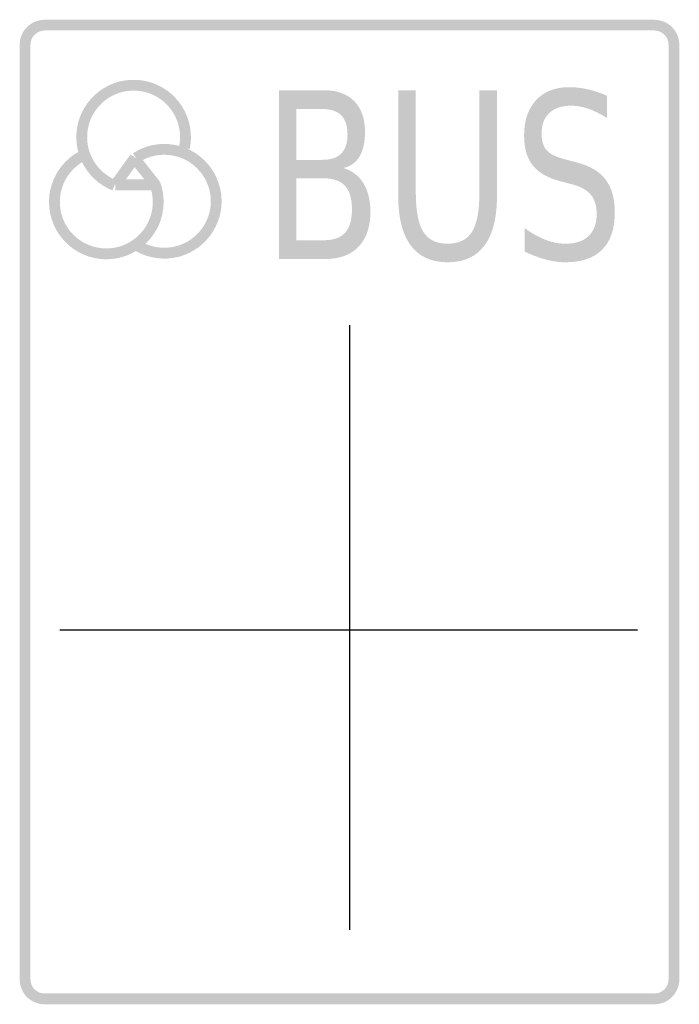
# Model space of a CAD drawing. Header units: inches. Extents: x -0.5 to 0.5, y -0.75 to 0.75.
import ezdxf

# ---------------------------------------------------------------- set-up
doc = ezdxf.new("R2010")
doc.units = ezdxf.units.IN
doc.header["$MEASUREMENT"] = 0

msp = doc.modelspace()

# ---------------------------------------------------------------- hatches: boundary and pattern name
for points in [[(-0.4623, 0.7458), (-0.4658, 0.7456), (-0.4692, 0.7451), (-0.4726, 0.7443), (-0.4759, 0.7432), (-0.4791, 0.7418), (-0.4821, 0.7401), (-0.485, 0.7382), (-0.4877, 0.7359), (-0.4902, 0.7335), (-0.4924, 0.7308), (-0.4944, 0.7279), (-0.496, 0.7249), (-0.4975, 0.7217), (-0.4986, 0.7184), (-0.4994, 0.715), (-0.4998, 0.7116), (-0.5, 0.7081), (-0.4836, 0.7081), (-0.4835, 0.71), (-0.4832, 0.712), (-0.4828, 0.7139), (-0.4822, 0.7158), (-0.4814, 0.7176), (-0.4804, 0.7193), (-0.4793, 0.7209), (-0.478, 0.7224), (-0.4767, 0.7238), (-0.4751, 0.7251), (-0.4735, 0.7262), (-0.4718, 0.7272), (-0.47, 0.7279), (-0.4681, 0.7286), (-0.4662, 0.729), (-0.4643, 0.7293), (-0.4623, 0.7294), (-0.4623, 0.7458)], [(-0.4622, 0.7296), (0.4623, 0.7296), (0.4623, 0.7459), (-0.4622, 0.7459), (-0.4622, 0.7296)], [(0.4999, 0.7081), (0.4998, 0.7116), (0.4993, 0.715), (0.4985, 0.7184), (0.4974, 0.7217), (0.496, 0.7249), (0.4943, 0.7279), (0.4923, 0.7308), (0.4901, 0.7335), (0.4876, 0.7359), (0.485, 0.7382), (0.4821, 0.7401), (0.479, 0.7418), (0.4759, 0.7432), (0.4726, 0.7443), (0.4692, 0.7451), (0.4657, 0.7456), (0.4622, 0.7458), (0.4622, 0.7294), (0.4642, 0.7293), (0.4662, 0.729), (0.4681, 0.7286), (0.4699, 0.7279), (0.4717, 0.7272), (0.4735, 0.7262), (0.4751, 0.7251), (0.4766, 0.7238), (0.478, 0.7224), (0.4793, 0.7209), (0.4804, 0.7193), (0.4813, 0.7176), (0.4821, 0.7158), (0.4827, 0.7139), (0.4832, 0.712), (0.4835, 0.71), (0.4836, 0.7081), (0.4999, 0.7081)], [(-0.4999, 0.7082), (-0.4999, -0.7081), (-0.4836, -0.7081), (-0.4836, 0.7082), (-0.4999, 0.7082)], [(0.4836, 0.7082), (0.4836, -0.7081), (0.5, -0.7081), (0.5, 0.7082), (0.4836, 0.7082)], [(-0.2424, 0.5497), (-0.241, 0.558), (-0.2404, 0.5663), (-0.2407, 0.5747), (-0.2417, 0.5831), (-0.2436, 0.5913), (-0.2462, 0.5993), (-0.2496, 0.6069), (-0.2537, 0.6143), (-0.2585, 0.6212), (-0.264, 0.6275), (-0.27, 0.6334), (-0.2766, 0.6386), (-0.2837, 0.6432), (-0.2911, 0.647), (-0.2989, 0.6502), (-0.307, 0.6525), (-0.3153, 0.6541), (-0.3236, 0.6548), (-0.332, 0.6548), (-0.3404, 0.6539), (-0.3486, 0.6523), (-0.3567, 0.6498), (-0.3644, 0.6466), (-0.3718, 0.6426), (-0.3788, 0.638), (-0.3854, 0.6327), (-0.3913, 0.6268), (-0.3967, 0.6203), (-0.4014, 0.6133), (-0.4055, 0.606), (-0.4088, 0.5982), (-0.4113, 0.5902), (-0.413, 0.582), (-0.414, 0.5737), (-0.4141, 0.5653), (-0.4135, 0.5569), (-0.412, 0.5486), (-0.4097, 0.5405), (-0.4067, 0.5327), (-0.4029, 0.5252), (-0.3984, 0.5181), (-0.3932, 0.5115), (-0.3875, 0.5054), (-0.3811, 0.4998), (-0.3743, 0.495), (-0.367, 0.4908), (-0.3594, 0.4873), (-0.3533, 0.5025), (-0.3595, 0.5053), (-0.3654, 0.5087), (-0.371, 0.5127), (-0.3761, 0.5172), (-0.3808, 0.5221), (-0.385, 0.5275), (-0.3886, 0.5333), (-0.3917, 0.5394), (-0.3942, 0.5457), (-0.396, 0.5523), (-0.3972, 0.559), (-0.3977, 0.5658), (-0.3976, 0.5726), (-0.3969, 0.5794), (-0.3954, 0.586), (-0.3934, 0.5925), (-0.3907, 0.5988), (-0.3874, 0.6048), (-0.3836, 0.6104), (-0.3792, 0.6157), (-0.3744, 0.6205), (-0.3691, 0.6248), (-0.3634, 0.6286), (-0.3574, 0.6318), (-0.3511, 0.6344), (-0.3446, 0.6364), (-0.3379, 0.6377), (-0.3311, 0.6384), (-0.3243, 0.6385), (-0.3175, 0.6378), (-0.3108, 0.6366), (-0.3043, 0.6347), (-0.298, 0.6321), (-0.2919, 0.629), (-0.2862, 0.6253), (-0.2808, 0.6211), (-0.2759, 0.6163), (-0.2715, 0.6111), (-0.2676, 0.6055), (-0.2643, 0.5996), (-0.2615, 0.5934), (-0.2594, 0.5869), (-0.2579, 0.5802), (-0.257, 0.5735), (-0.2568, 0.5667), (-0.2573, 0.5599), (-0.2584, 0.5531), (-0.2424, 0.5497)], [(-0.3241, 0.3955), (-0.3167, 0.3917), (-0.3089, 0.3886), (-0.3008, 0.3863), (-0.2926, 0.3848), (-0.2842, 0.384), (-0.2759, 0.3841), (-0.2675, 0.385), (-0.2593, 0.3866), (-0.2513, 0.3891), (-0.2436, 0.3923), (-0.2362, 0.3963), (-0.2292, 0.4009), (-0.2227, 0.4062), (-0.2168, 0.4121), (-0.2114, 0.4185), (-0.2067, 0.4254), (-0.2027, 0.4328), (-0.1994, 0.4405), (-0.1968, 0.4485), (-0.195, 0.4567), (-0.1941, 0.465), (-0.1939, 0.4734), (-0.1946, 0.4817), (-0.196, 0.49), (-0.1983, 0.498), (-0.2013, 0.5059), (-0.205, 0.5134), (-0.2095, 0.5205), (-0.2146, 0.5271), (-0.2203, 0.5332), (-0.2266, 0.5388), (-0.2334, 0.5437), (-0.2406, 0.5479), (-0.2482, 0.5514), (-0.2561, 0.5541), (-0.2643, 0.5561), (-0.2726, 0.5573), (-0.2809, 0.5577), (-0.2893, 0.5573), (-0.2976, 0.5561), (-0.3057, 0.5541), (-0.3136, 0.5513), (-0.3212, 0.5477), (-0.3284, 0.5435), (-0.3194, 0.5298), (-0.3136, 0.5332), (-0.3074, 0.5361), (-0.301, 0.5384), (-0.2944, 0.54), (-0.2877, 0.541), (-0.2809, 0.5413), (-0.2741, 0.541), (-0.2674, 0.54), (-0.2608, 0.5384), (-0.2544, 0.5362), (-0.2482, 0.5333), (-0.2423, 0.5299), (-0.2368, 0.5259), (-0.2317, 0.5214), (-0.2271, 0.5165), (-0.2229, 0.5111), (-0.2193, 0.5053), (-0.2163, 0.4993), (-0.2138, 0.4929), (-0.212, 0.4864), (-0.2108, 0.4797), (-0.2103, 0.4729), (-0.2104, 0.4661), (-0.2112, 0.4593), (-0.2126, 0.4527), (-0.2147, 0.4462), (-0.2174, 0.44), (-0.2207, 0.434), (-0.2245, 0.4284), (-0.2288, 0.4232), (-0.2337, 0.4184), (-0.2389, 0.4141), (-0.2446, 0.4103), (-0.2506, 0.4071), (-0.2569, 0.4045), (-0.2634, 0.4025), (-0.27, 0.4012), (-0.2768, 0.4005), (-0.2836, 0.4004), (-0.2904, 0.401), (-0.297, 0.4022), (-0.3036, 0.4041), (-0.3099, 0.4066), (-0.3159, 0.4097), (-0.3241, 0.3955)], [(-0.4098, 0.5463), (-0.417, 0.542), (-0.4238, 0.5369), (-0.4301, 0.5312), (-0.4358, 0.525), (-0.4408, 0.5182), (-0.4452, 0.5109), (-0.4488, 0.5033), (-0.4517, 0.4953), (-0.4538, 0.4872), (-0.4551, 0.4788), (-0.4555, 0.4703), (-0.4552, 0.4619), (-0.454, 0.4535), (-0.452, 0.4453), (-0.4492, 0.4373), (-0.4457, 0.4296), (-0.4414, 0.4223), (-0.4365, 0.4155), (-0.4308, 0.4091), (-0.4247, 0.4034), (-0.4179, 0.3982), (-0.4107, 0.3938), (-0.4031, 0.3901), (-0.3952, 0.3871), (-0.3871, 0.3849), (-0.3787, 0.3835), (-0.3703, 0.3829), (-0.3618, 0.3832), (-0.3534, 0.3843), (-0.3452, 0.3862), (-0.3372, 0.3888), (-0.3294, 0.3923), (-0.3221, 0.3965), (-0.3152, 0.4013), (-0.3088, 0.4069), (-0.3029, 0.413), (-0.2977, 0.4197), (-0.2932, 0.4268), (-0.2893, 0.4343), (-0.2863, 0.4422), (-0.284, 0.4504), (-0.2825, 0.4587), (-0.2818, 0.4671), (-0.282, 0.4756), (-0.2829, 0.484), (-0.2847, 0.4923), (-0.2873, 0.5003), (-0.3027, 0.4946), (-0.3006, 0.488), (-0.2991, 0.4813), (-0.2983, 0.4745), (-0.2982, 0.4676), (-0.2987, 0.4608), (-0.3, 0.454), (-0.3018, 0.4474), (-0.3043, 0.441), (-0.3074, 0.4349), (-0.3111, 0.4291), (-0.3153, 0.4237), (-0.3201, 0.4187), (-0.3253, 0.4143), (-0.3309, 0.4103), (-0.3368, 0.4069), (-0.3431, 0.4041), (-0.3496, 0.4019), (-0.3563, 0.4004), (-0.3631, 0.3995), (-0.37, 0.3993), (-0.3768, 0.3998), (-0.3836, 0.4009), (-0.3902, 0.4027), (-0.3966, 0.4051), (-0.4028, 0.4081), (-0.4086, 0.4117), (-0.4141, 0.4159), (-0.4191, 0.4206), (-0.4237, 0.4257), (-0.4277, 0.4313), (-0.4312, 0.4372), (-0.434, 0.4434), (-0.4363, 0.4499), (-0.4379, 0.4566), (-0.4388, 0.4634), (-0.4391, 0.4702), (-0.4388, 0.4771), (-0.4377, 0.4839), (-0.436, 0.4905), (-0.4337, 0.497), (-0.4307, 0.5032), (-0.4272, 0.5091), (-0.4231, 0.5146), (-0.4185, 0.5196), (-0.4134, 0.5243), (-0.4079, 0.5284), (-0.402, 0.5319), (-0.4098, 0.5463)], [(-0.3318, 0.5419), (-0.3617, 0.5006), (-0.3484, 0.491), (-0.3186, 0.5323), (-0.3318, 0.5419)], [(-0.2876, 0.5009), (-0.3188, 0.5402), (-0.3316, 0.53), (-0.3005, 0.4907), (-0.2876, 0.5009)], [(-0.355, 0.4876), (-0.2941, 0.4876), (-0.2941, 0.504), (-0.355, 0.504), (-0.355, 0.4876)], [(-0.5, -0.7082), (-0.4998, -0.7117), (-0.4994, -0.7152), (-0.4986, -0.7186), (-0.4975, -0.7219), (-0.496, -0.725), (-0.4944, -0.7281), (-0.4924, -0.731), (-0.4902, -0.7336), (-0.4877, -0.7361), (-0.485, -0.7383), (-0.4821, -0.7403), (-0.4791, -0.742), (-0.4759, -0.7434), (-0.4726, -0.7445), (-0.4692, -0.7453), (-0.4658, -0.7458), (-0.4623, -0.7459), (-0.4623, -0.7296), (-0.4643, -0.7295), (-0.4662, -0.7292), (-0.4681, -0.7287), (-0.47, -0.7281), (-0.4718, -0.7273), (-0.4735, -0.7264), (-0.4751, -0.7252), (-0.4767, -0.724), (-0.478, -0.7226), (-0.4793, -0.7211), (-0.4804, -0.7195), (-0.4814, -0.7177), (-0.4822, -0.7159), (-0.4828, -0.7141), (-0.4832, -0.7122), (-0.4835, -0.7102), (-0.4836, -0.7082), (-0.5, -0.7082)], [(0.4622, -0.7459), (0.4657, -0.7458), (0.4692, -0.7453), (0.4726, -0.7445), (0.4759, -0.7434), (0.479, -0.742), (0.4821, -0.7403), (0.485, -0.7383), (0.4876, -0.7361), (0.4901, -0.7336), (0.4923, -0.731), (0.4943, -0.7281), (0.496, -0.725), (0.4974, -0.7219), (0.4985, -0.7186), (0.4993, -0.7152), (0.4998, -0.7117), (0.4999, -0.7082), (0.4836, -0.7082), (0.4835, -0.7102), (0.4832, -0.7122), (0.4827, -0.7141), (0.4821, -0.7159), (0.4813, -0.7177), (0.4804, -0.7195), (0.4793, -0.7211), (0.478, -0.7226), (0.4766, -0.724), (0.4751, -0.7252), (0.4735, -0.7264), (0.4717, -0.7273), (0.4699, -0.7281), (0.4681, -0.7287), (0.4662, -0.7292), (0.4642, -0.7295), (0.4622, -0.7296), (0.4622, -0.7459)], [(-0.4622, -0.7458), (0.4623, -0.7458), (0.4623, -0.7294), (-0.4622, -0.7294), (-0.4622, -0.7458)]]:
    msp.add_hatch(color=7).paths.add_polyline_path(points)
h = msp.add_hatch(color=7)
edge = h.paths.add_edge_path()
edge.add_line((0.3904, 0.6307), (0.3904, 0.5969))
edge.add_spline(control_points=[(0.3904, 0.5969), (0.3805, 0.6032), (0.371, 0.6079), (0.3621, 0.611), (0.3531, 0.6141), (0.3445, 0.6156), (0.3363, 0.6156), (0.3218, 0.6156), (0.3107, 0.6119), (0.3029, 0.6046), (0.2951, 0.5973), (0.2912, 0.5869), (0.2912, 0.5735), (0.2912, 0.5622), (0.2938, 0.5536), (0.299, 0.5479), (0.3042, 0.5421), (0.314, 0.5374), (0.3286, 0.5339)], knot_values=[0, 0, 0, 0, 1, 1, 1, 2, 2, 2, 3, 3, 3, 4, 4, 4, 5, 5, 5, 6, 6, 6, 6], degree=3, periodic=0)
edge.add_line((0.3286, 0.5339), (0.3445, 0.5296))
edge.add_spline(control_points=[(0.3445, 0.5296), (0.3642, 0.5247), (0.3788, 0.5161), (0.3882, 0.5037), (0.3976, 0.4913), (0.4022, 0.4747), (0.4022, 0.4539), (0.4022, 0.4291), (0.3959, 0.4103), (0.3832, 0.3976), (0.3706, 0.3848), (0.352, 0.3784), (0.3274, 0.3784), (0.3181, 0.3784), (0.3082, 0.3797), (0.2978, 0.3825), (0.2874, 0.3852), (0.2766, 0.3893), (0.2654, 0.3946)], knot_values=[0, 0, 0, 0, 1, 1, 1, 2, 2, 2, 3, 3, 3, 4, 4, 4, 5, 5, 5, 6, 6, 6, 6], degree=3, periodic=0)
edge.add_line((0.2654, 0.3946), (0.2654, 0.4303))
edge.add_spline(control_points=[(0.2654, 0.4303), (0.2762, 0.4224), (0.2867, 0.4165), (0.297, 0.4125), (0.3073, 0.4085), (0.3174, 0.4065), (0.3274, 0.4065), (0.3425, 0.4065), (0.3541, 0.4103), (0.3624, 0.4181), (0.3706, 0.4259), (0.3747, 0.437), (0.3747, 0.4513), (0.3747, 0.4639), (0.3718, 0.4737), (0.3658, 0.4808), (0.3599, 0.4879), (0.3502, 0.4932), (0.3367, 0.4967)], knot_values=[0, 0, 0, 0, 1, 1, 1, 2, 2, 2, 3, 3, 3, 4, 4, 4, 5, 5, 5, 6, 6, 6, 6], degree=3, periodic=0)
edge.add_line((0.3367, 0.4967), (0.3207, 0.5008))
edge.add_spline(control_points=[(0.3207, 0.5008), (0.3009, 0.506), (0.2866, 0.514), (0.2779, 0.525), (0.2691, 0.536), (0.2647, 0.5512), (0.2647, 0.5707), (0.2647, 0.5933), (0.2708, 0.6111), (0.283, 0.6242), (0.2951, 0.6372), (0.3119, 0.6437), (0.3332, 0.6437), (0.3425, 0.6437), (0.3518, 0.6426), (0.3613, 0.6404), (0.3708, 0.6383), (0.3806, 0.635), (0.3904, 0.6307)], knot_values=[0, 0, 0, 0, 1, 1, 1, 2, 2, 2, 3, 3, 3, 4, 4, 4, 5, 5, 5, 6, 6, 6, 6], degree=3, periodic=0)
h = msp.add_hatch(color=7)
edge = h.paths.add_edge_path()
edge.add_line((-0.1071, 0.6391), (-0.0395, 0.6391))
edge.add_spline(control_points=[(-0.0395, 0.6391), (-0.0193, 0.6391), (-0.0038, 0.6336), (0.0071, 0.6226), (0.018, 0.6117), (0.0235, 0.5961), (0.0235, 0.5759), (0.0235, 0.5602), (0.0207, 0.5478), (0.0151, 0.5385), (0.0096, 0.5293), (0.0013, 0.5235), (-0.0095, 0.5212)], knot_values=[0, 0, 0, 0, 1, 1, 1, 2, 2, 2, 3, 3, 3, 4, 4, 4, 4], degree=3, periodic=0)
edge.add_spline(control_points=[(-0.0095, 0.5212), (0.0036, 0.5176), (0.0137, 0.5099), (0.0209, 0.4984), (0.0281, 0.4868), (0.0317, 0.4723), (0.0317, 0.4549), (0.0317, 0.4321), (0.0257, 0.4145), (0.0138, 0.402), (0.0019, 0.3896), (-0.015, 0.3833), (-0.0369, 0.3833)], knot_values=[0, 0, 0, 0, 1, 1, 1, 2, 2, 2, 3, 3, 3, 4, 4, 4, 4], degree=3, periodic=0)
edge.add_line((-0.0369, 0.3833), (-0.1071, 0.3833))
edge.add_line((-0.1071, 0.3833), (-0.1071, 0.6391))
edge = h.paths.add_edge_path(flags=0)
edge.add_line((-0.0806, 0.5055), (-0.0806, 0.4118))
edge.add_line((-0.0806, 0.4118), (-0.0382, 0.4118))
edge.add_spline(control_points=[(-0.0382, 0.4118), (-0.024, 0.4118), (-0.0134, 0.4156), (-0.0066, 0.4233), (0.0003, 0.431), (0.0037, 0.4428), (0.0037, 0.4587), (0.0037, 0.4747), (0.0003, 0.4865), (-0.0066, 0.4941), (-0.0134, 0.5017), (-0.024, 0.5055), (-0.0382, 0.5055)], knot_values=[0, 0, 0, 0, 1, 1, 1, 2, 2, 2, 3, 3, 3, 4, 4, 4, 4], degree=3, periodic=0)
edge.add_line((-0.0382, 0.5055), (-0.0806, 0.5055))
edge = h.paths.add_edge_path(flags=0)
edge.add_line((-0.0806, 0.6106), (-0.0806, 0.5336))
edge.add_line((-0.0806, 0.5336), (-0.0414, 0.5336))
edge.add_spline(control_points=[(-0.0414, 0.5336), (-0.0285, 0.5336), (-0.0189, 0.5367), (-0.0125, 0.5431), (-0.0062, 0.5494), (-0.003, 0.5591), (-0.003, 0.5721), (-0.003, 0.585), (-0.0062, 0.5946), (-0.0125, 0.601), (-0.0189, 0.6074), (-0.0285, 0.6106), (-0.0414, 0.6106)], knot_values=[0, 0, 0, 0, 1, 1, 1, 2, 2, 2, 3, 3, 3, 4, 4, 4, 4], degree=3, periodic=0)
edge.add_line((-0.0414, 0.6106), (-0.0806, 0.6106))
h = msp.add_hatch(color=7)
edge = h.paths.add_edge_path()
edge.add_line((0.0739, 0.6391), (0.1005, 0.6391))
edge.add_line((0.1005, 0.6391), (0.1005, 0.4837))
edge.add_spline(control_points=[(0.1005, 0.4837), (0.1005, 0.4563), (0.1043, 0.4366), (0.1119, 0.4245), (0.1195, 0.4125), (0.1318, 0.4065), (0.1488, 0.4065), (0.1658, 0.4065), (0.1781, 0.4125), (0.1857, 0.4245), (0.1932, 0.4366), (0.197, 0.4563), (0.197, 0.4837)], knot_values=[0, 0, 0, 0, 1, 1, 1, 2, 2, 2, 3, 3, 3, 4, 4, 4, 4], degree=3, periodic=0)
edge.add_line((0.197, 0.4837), (0.197, 0.6391))
edge.add_line((0.197, 0.6391), (0.2236, 0.6391))
edge.add_line((0.2236, 0.6391), (0.2236, 0.4794))
edge.add_spline(control_points=[(0.2236, 0.4794), (0.2236, 0.4461), (0.2173, 0.4209), (0.2047, 0.4039), (0.1921, 0.3869), (0.1735, 0.3784), (0.1488, 0.3784), (0.1241, 0.3784), (0.1054, 0.3869), (0.0928, 0.4039), (0.0802, 0.4209), (0.0739, 0.4461), (0.0739, 0.4794)], knot_values=[0, 0, 0, 0, 1, 1, 1, 2, 2, 2, 3, 3, 3, 4, 4, 4, 4], degree=3, periodic=0)
edge.add_line((0.0739, 0.4794), (0.0739, 0.6391))

# ---------------------------------------------------------------- linework, layer by layer
at = {"color": 7}
for p, q in [((0, 0.283), (0, -0.633)), ((-0.4393, -0.1783), (0.4367, -0.1783))]:
    msp.add_line(p, q, dxfattribs=at)

doc.saveas('drawing.dxf')
